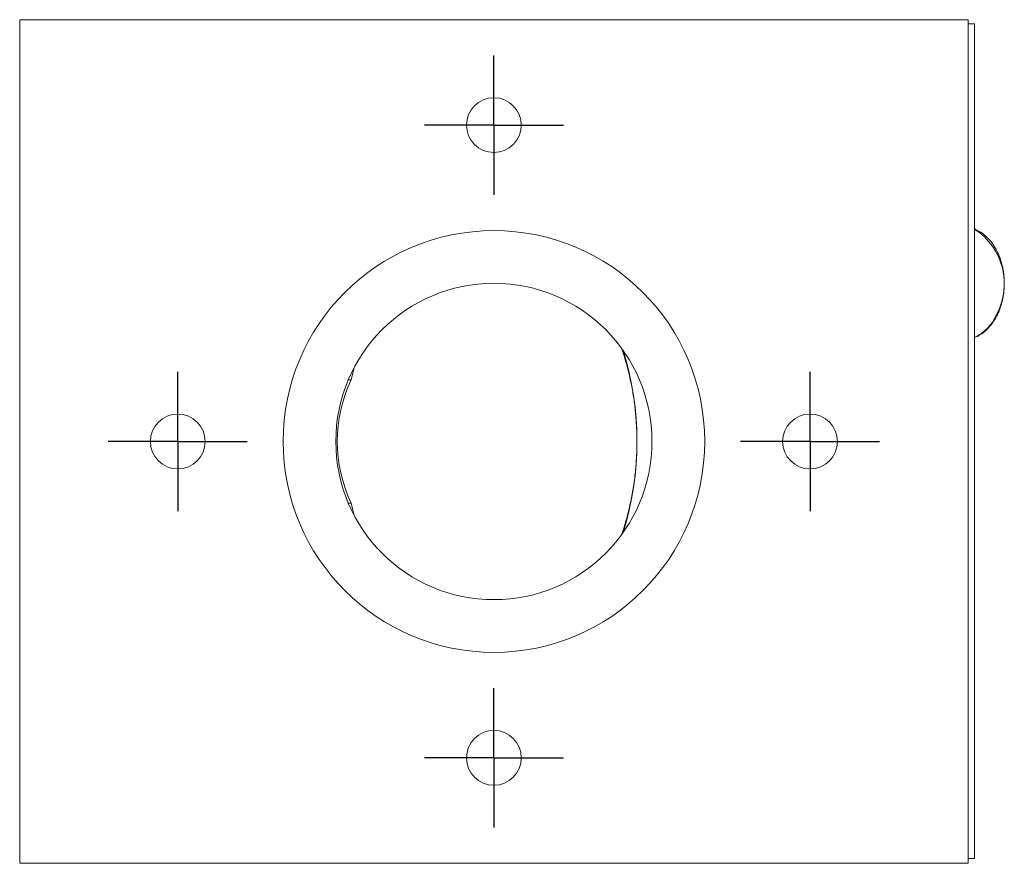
# Model space of a CAD drawing. Header units: inches. Extents: x 1.4 to 17.6, y 2.9 to 14.7.
# Tile 2 of 5: x 10.6 to 12.9, y 2.9 to 4.9. Entities that reach past the tile are written whole.
import ezdxf

# ---------------------------------------------------------------- set-up
doc = ezdxf.new("R2010")
doc.units = ezdxf.units.IN
doc.header["$MEASUREMENT"] = 0
doc.layers.add('SLD-0', color=7, linetype='Continuous')

# ---------------------------------------------------------------- blocks, each defined once
blk = doc.blocks.new('SW_CENTERMARKSYMBOL_3')
at = {"layer": 'SLD-0', "color": 0}
for p, q in [((0, 0.1), (0, 0.165)), ((0, 0), (0, 0.1)), ((-0.1, 0), (-0.165, 0)), ((0, 0), (-0.1, 0)), ((0, 0), (0, -0.1)), ((0, 0), (0.1, 0)), ((0.1, 0), (0.165, 0)), ((0, -0.1), (0, -0.165))]:
    blk.add_line(p, q, dxfattribs=at)
blk = doc.blocks.new('SW_CENTERMARKSYMBOL_4')
at = {"layer": 'SLD-0', "color": 0}
for p, q in [((0, 0.1), (0, 0.165)), ((0, 0), (0, 0.1)), ((-0.1, 0), (-0.165, 0)), ((0, 0), (-0.1, 0)), ((0, 0), (0, -0.1)), ((0, 0), (0.1, 0)), ((0.1, 0), (0.165, 0)), ((0, -0.1), (0, -0.165))]:
    blk.add_line(p, q, dxfattribs=at)
blk = doc.blocks.new('SW_CENTERMARKSYMBOL_5')
at = {"layer": 'SLD-0', "color": 0}
for p, q in [((0, 0.1), (0, 0.165)), ((0, 0), (0, 0.1)), ((-0.1, 0), (-0.165, 0)), ((0, 0), (-0.1, 0)), ((0, 0), (0, -0.1)), ((0, 0), (0.1, 0)), ((0.1, 0), (0.165, 0)), ((0, -0.1), (0, -0.165))]:
    blk.add_line(p, q, dxfattribs=at)
blk = doc.blocks.new('SW_CENTERMARKSYMBOL_6')
at = {"layer": 'SLD-0', "color": 0}
for p, q in [((0, 0.1), (0, 0.165)), ((0, 0), (0, 0.1)), ((-0.1, 0), (-0.165, 0)), ((0, 0), (-0.1, 0)), ((0, 0), (0, -0.1)), ((0, 0), (0.1, 0)), ((0.1, 0), (0.165, 0)), ((0, -0.1), (0, -0.165))]:
    blk.add_line(p, q, dxfattribs=at)

msp = doc.modelspace()

# ---------------------------------------------------------------- linework, layer by layer
at = {"color": 7, "linetype": 'Continuous', "lineweight": 15}
for p, q in [((10.6017, 4.9003), (12.8517, 4.9003)), ((10.6017, 4.9003), (10.6017, 2.9003)), ((12.8517, 4.9003), (12.8517, 2.9003)), ((12.8668, 4.8903), (12.8517, 4.8903)), ((12.8668, 2.9114), (12.8668, 4.8903)), ((11.3951, 4.0754), (11.3883, 4.0468)), ((11.3815, 4.0468), (11.3883, 4.0468)), ((10.9767, 3.8353), (10.9767, 3.9653)), ((11.3883, 3.7537), (11.3815, 3.7537)), ((11.3883, 3.7537), (11.3951, 3.7251)), ((10.6017, 2.9003), (12.8517, 2.9003)), ((12.8668, 2.9114), (12.8517, 2.9114))]:
    msp.add_line(p, q, dxfattribs=at)
for centre, radius in [((11.7267, 4.6503), 0.065), ((11.7267, 3.9003), 0.5), ((11.7267, 3.9003), 0.375), ((10.9767, 3.9003), 0.065), ((12.4767, 3.9003), 0.065), ((11.7267, 3.1503), 0.065)]:
    msp.add_circle(centre, radius, dxfattribs=at)
for centre, radius, start, end in [((12.7844, 4.2745), 0.1532, 330.9578, 57.4174), ((12.8229, 4.2408), 0.1037, 295.0815, 336.9022), ((11.4328, 3.9137), 0.6317, 12.1597, 19.2326), ((11.3347, 3.9003), 0.7313, 342.8538, 17.1462), ((11.4328, 3.8868), 0.6317, 340.7674, 347.8402)]:
    msp.add_arc(centre, radius, start, end, dxfattribs=at)
msp.add_ellipse((11.7263, 3.9003), major_axis=(0.3712, 0), ratio=0.954931, start_param=2.715427, end_param=3.567758, dxfattribs=at)
for points, knots in [([(12.8668, 4.1468), (12.8697, 4.1479), (12.8767, 4.1507), (12.8873, 4.1577), (12.8984, 4.1675), (12.9085, 4.1793), (12.916, 4.1909), (12.9214, 4.2012), (12.9262, 4.2121), (12.931, 4.226), (12.935, 4.2434), (12.9372, 4.2614), (12.9377, 4.2796), (12.9364, 4.2978), (12.9333, 4.3155), (12.9285, 4.3326), (12.922, 4.3486), (12.914, 4.3632), (12.9045, 4.3763), (12.8938, 4.3875), (12.882, 4.3964), (12.8729, 4.4018), (12.8677, 4.4035), (12.8668, 4.4038)], [0, 0, 0, 0, 0.033975, 0.085531, 0.137534, 0.189952, 0.24267, 0.272425, 0.300752, 0.353727, 0.406712, 0.459692, 0.512676, 0.565677, 0.618709, 0.67179, 0.724933, 0.778135, 0.831361, 0.884524, 0.937492, 0.990099, 1, 1, 1, 1]), ([(12.0503, 3.7537), (12.0528, 3.7655), (12.0577, 3.7891), (12.0625, 3.8266), (12.0653, 3.8637), (12.0662, 3.8994), (12.0653, 3.935), (12.0628, 3.9701), (12.0587, 4.0035), (12.0543, 4.0289), (12.0512, 4.0427), (12.0503, 4.0468)], [0, 0, 0, 0, 0.13599, 0.271802, 0.38553, 0.496767, 0.609373, 0.722032, 0.837131, 0.952324, 1, 1, 1, 1])]:
    msp.add_open_spline(points, degree=3, knots=knots, dxfattribs=at)

# ---------------------------------------------------------------- block references
at = {"layer": 'SLD-0', "color": 7}
for name, p in [('SW_CENTERMARKSYMBOL_5', (11.7267, 4.6503)), ('SW_CENTERMARKSYMBOL_4', (10.9767, 3.9003)), ('SW_CENTERMARKSYMBOL_6', (12.4767, 3.9003)), ('SW_CENTERMARKSYMBOL_3', (11.7267, 3.1503))]:
    msp.add_blockref(name, p, dxfattribs=at)

doc.saveas('drawing.dxf')
